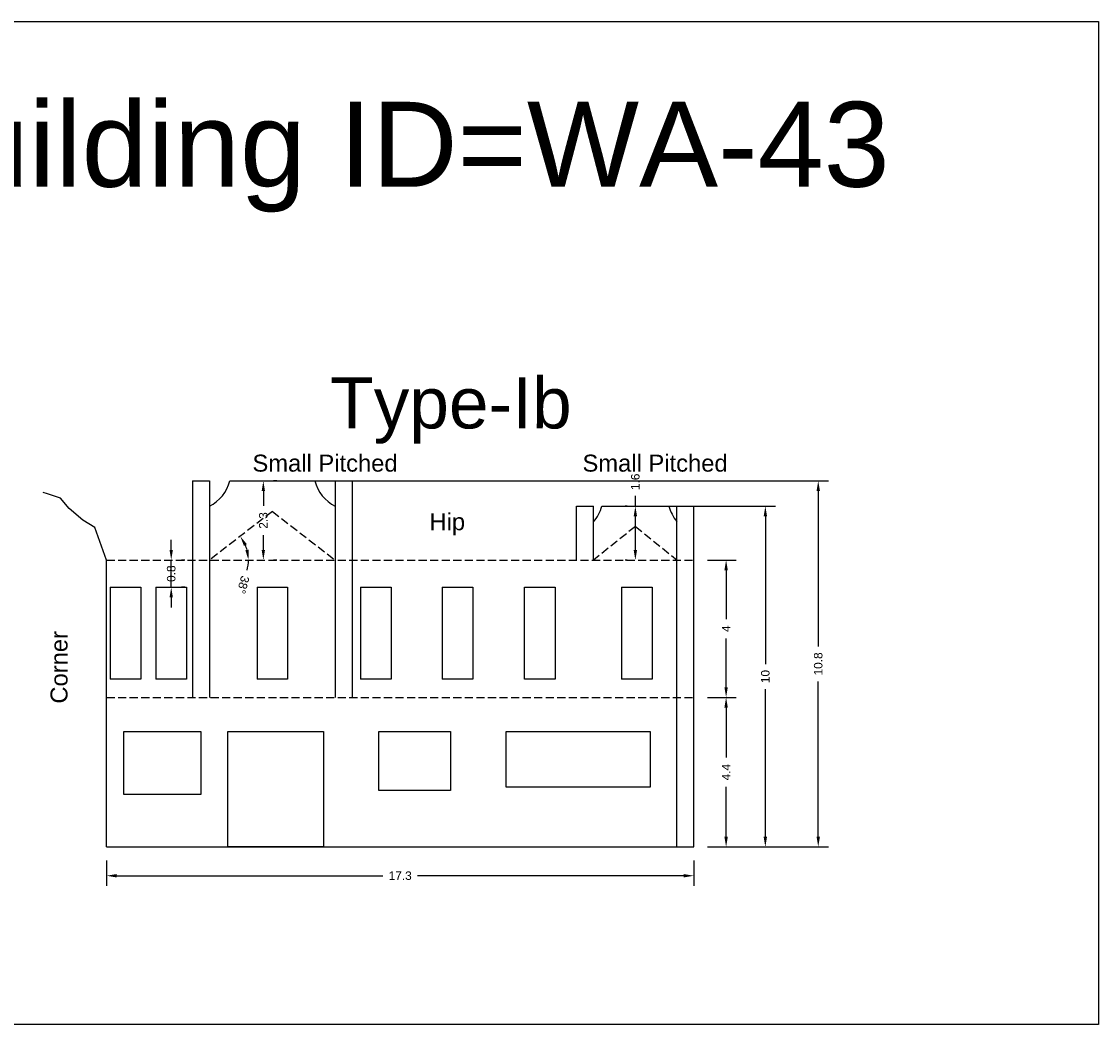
# Model space of a CAD drawing. Header units: metres. Extents: x 3416649 to 3417136, y -6712926 to -6712690.
# Tile 14 of 46: x 3416762 to 3416794, y -6712926 to -6712896. Entities that reach past the tile are written whole.
import ezdxf

# ---------------------------------------------------------------- set-up
doc = ezdxf.new("R2010")
doc.units = ezdxf.units.M
doc.linetypes.add('ACAD_ISO02W100', pattern=[15, 12, -3])
doc.layers.add('Dotted', color=7, linetype='ACAD_ISO02W100', plot=False)
doc.styles.get("Standard").update_dxf_attribs({"font": 'arial.ttf'})
doc.dimstyles.new('ISO-25', dxfattribs={"dimtxt": 0.25, "dimasz": 0.3, "dimexe": 0.3, "dimexo": 0.4, "dimgap": 0.2, "dimtad": 0, "dimdec": 1, "dimdsep": 46, "dimtxsty": 'Standard', "dimcen": 2.5, "dimadec": 0, "dimazin": 0, "dimtfac": 1, "dimtdec": 1, "dimtmove": 0, "dimatfit": 3, "dimfxl": 1, "dimarcsym": 0})

# ---------------------------------------------------------------- blocks, each defined once
blk = doc.blocks.new('*D339')
at = {"color": 0, "lineweight": -2, "transparency": 16777216}
for p, q in [((3416766.339, -6712911.545), (3416766.339, -6712911.245)), ((3416766.339, -6712912.645), (3416766.339, -6712911.845)), ((3416766.739, -6712911.845), (3416766.639, -6712911.845)), ((3416766.739, -6712912.645), (3416766.639, -6712912.645)), ((3416766.339, -6712912.945), (3416766.339, -6712913.245))]:
    blk.add_line(p, q, dxfattribs=at)
at = {"color": 0, "transparency": 16777216}
for points in [[(3416766.289, -6712911.545), (3416766.389, -6712911.545), (3416766.339, -6712911.845)], [(3416766.289, -6712912.945), (3416766.389, -6712912.945), (3416766.339, -6712912.645)]]:
    blk.add_solid(points, dxfattribs=at)
at = {"layer": 'Defpoints', "color": 0, "transparency": 16777216}
for p in [(3416766.339, -6712911.845), (3416766.339, -6712911.845), (3416766.339, -6712912.645)]:
    blk.add_point(p, dxfattribs=at)
at = {"color": 0, "transparency": 16777216, "insert": (3416766.339, -6712912.245), "char_height": 0.25, "attachment_point": 5, "rotation": 90}
blk.add_mtext('0.8', dxfattribs=at)
blk = doc.blocks.new('*D340')
at = {"color": 0, "lineweight": -2, "transparency": 16777216}
for p, q in [((3416764.436, -6712920.685), (3416764.436, -6712921.432)), ((3416781.714, -6712920.685), (3416781.714, -6712921.432)), ((3416764.736, -6712921.132), (3416772.562, -6712921.132)), ((3416781.414, -6712921.132), (3416773.588, -6712921.132))]:
    blk.add_line(p, q, dxfattribs=at)
at = {"color": 0, "transparency": 16777216}
for points in [[(3416764.736, -6712921.082), (3416764.736, -6712921.182), (3416764.436, -6712921.132)], [(3416781.414, -6712921.082), (3416781.414, -6712921.182), (3416781.714, -6712921.132)]]:
    blk.add_solid(points, dxfattribs=at)
at = {"layer": 'Defpoints', "color": 0, "transparency": 16777216}
for p in [(3416764.436, -6712920.285), (3416781.714, -6712920.285), (3416781.714, -6712921.132)]:
    blk.add_point(p, dxfattribs=at)
at = {"color": 0, "transparency": 16777216, "insert": (3416773.075, -6712921.132), "char_height": 0.25, "attachment_point": 5}
blk.add_mtext('17.3', dxfattribs=at)
blk = doc.blocks.new('*D341')
at = {"color": 0, "lineweight": -2, "transparency": 16777216}
for p, q in [((3416782.114, -6712915.885), (3416782.964, -6712915.885)), ((3416782.664, -6712916.185), (3416782.664, -6712917.653)), ((3416782.664, -6712919.985), (3416782.664, -6712918.517)), ((3416782.114, -6712920.285), (3416782.964, -6712920.285))]:
    blk.add_line(p, q, dxfattribs=at)
at = {"color": 0, "transparency": 16777216}
for points in [[(3416782.614, -6712916.185), (3416782.714, -6712916.185), (3416782.664, -6712915.885)], [(3416782.614, -6712919.985), (3416782.714, -6712919.985), (3416782.664, -6712920.285)]]:
    blk.add_solid(points, dxfattribs=at)
at = {"layer": 'Defpoints', "color": 0, "transparency": 16777216}
for p in [(3416781.714, -6712915.885), (3416782.664, -6712915.885), (3416781.714, -6712920.285)]:
    blk.add_point(p, dxfattribs=at)
at = {"color": 0, "transparency": 16777216, "insert": (3416782.664, -6712918.085), "char_height": 0.25, "attachment_point": 5, "rotation": 90}
blk.add_mtext('4.4', dxfattribs=at)
blk = doc.blocks.new('*D342')
at = {"color": 0, "lineweight": -2, "transparency": 16777216}
for p, q in [((3416782.114, -6712911.845), (3416782.964, -6712911.845)), ((3416782.664, -6712912.145), (3416782.664, -6712913.579)), ((3416782.664, -6712915.585), (3416782.664, -6712914.152)), ((3416782.114, -6712915.885), (3416782.964, -6712915.885))]:
    blk.add_line(p, q, dxfattribs=at)
at = {"color": 0, "transparency": 16777216}
for points in [[(3416782.614, -6712912.145), (3416782.714, -6712912.145), (3416782.664, -6712911.845)], [(3416782.614, -6712915.585), (3416782.714, -6712915.585), (3416782.664, -6712915.885)]]:
    blk.add_solid(points, dxfattribs=at)
at = {"layer": 'Defpoints', "color": 0, "transparency": 16777216}
for p in [(3416781.714, -6712911.845), (3416782.664, -6712911.845), (3416781.714, -6712915.885)]:
    blk.add_point(p, dxfattribs=at)
at = {"color": 0, "transparency": 16777216, "insert": (3416782.664, -6712913.865), "char_height": 0.25, "attachment_point": 5, "rotation": 90}
blk.add_mtext('4', dxfattribs=at)
blk = doc.blocks.new('*D343')
at = {"color": 0, "lineweight": -2, "transparency": 16777216}
for p, q in [((3416780.394, -6712910.259), (3416784.118, -6712910.259)), ((3416783.818, -6712910.559), (3416783.818, -6712914.905)), ((3416783.818, -6712919.985), (3416783.818, -6712915.639)), ((3416782.114, -6712920.285), (3416784.118, -6712920.285))]:
    blk.add_line(p, q, dxfattribs=at)
at = {"color": 0, "transparency": 16777216}
for points in [[(3416783.768, -6712910.559), (3416783.868, -6712910.559), (3416783.818, -6712910.259)], [(3416783.768, -6712919.985), (3416783.868, -6712919.985), (3416783.818, -6712920.285)]]:
    blk.add_solid(points, dxfattribs=at)
at = {"layer": 'Defpoints', "color": 0, "transparency": 16777216}
for p in [(3416779.994, -6712910.259), (3416783.818, -6712910.259), (3416781.714, -6712920.285)]:
    blk.add_point(p, dxfattribs=at)
at = {"color": 0, "transparency": 16777216, "insert": (3416783.818, -6712915.272), "char_height": 0.25, "attachment_point": 5, "rotation": 90}
blk.add_mtext('10', dxfattribs=at)
blk = doc.blocks.new('*D344')
at = {"color": 0, "lineweight": -2, "transparency": 16777216}
for p, q in [((3416770.574, -6712909.515), (3416785.675, -6712909.515)), ((3416785.375, -6712909.815), (3416785.375, -6712914.387)), ((3416785.375, -6712919.985), (3416785.375, -6712915.413)), ((3416782.114, -6712920.285), (3416785.675, -6712920.285))]:
    blk.add_line(p, q, dxfattribs=at)
at = {"color": 0, "transparency": 16777216}
for points in [[(3416785.325, -6712909.815), (3416785.425, -6712909.815), (3416785.375, -6712909.515)], [(3416785.325, -6712919.985), (3416785.425, -6712919.985), (3416785.375, -6712920.285)]]:
    blk.add_solid(points, dxfattribs=at)
at = {"layer": 'Defpoints', "color": 0, "transparency": 16777216}
for p in [(3416770.174, -6712909.515), (3416785.375, -6712909.515), (3416781.714, -6712920.285)]:
    blk.add_point(p, dxfattribs=at)
at = {"color": 0, "transparency": 16777216, "insert": (3416785.375, -6712914.9), "char_height": 0.25, "attachment_point": 5, "rotation": 90}
blk.add_mtext('10.8', dxfattribs=at)
blk = doc.blocks.new('*D345')
at = {"color": 0, "lineweight": -2, "transparency": 16777216}
for p, q in [((3416769.449, -6712909.515), (3416769.349, -6712909.515)), ((3416769.049, -6712909.815), (3416769.049, -6712910.25)), ((3416769.049, -6712911.545), (3416769.049, -6712911.11)), ((3416769.449, -6712911.845), (3416769.349, -6712911.845))]:
    blk.add_line(p, q, dxfattribs=at)
at = {"color": 0, "transparency": 16777216}
for points in [[(3416768.999, -6712909.815), (3416769.099, -6712909.815), (3416769.049, -6712909.515)], [(3416768.999, -6712911.545), (3416769.099, -6712911.545), (3416769.049, -6712911.845)]]:
    blk.add_solid(points, dxfattribs=at)
at = {"layer": 'Defpoints', "color": 0, "transparency": 16777216}
for p in [(3416769.049, -6712909.515), (3416769.049, -6712909.515), (3416769.049, -6712911.845)]:
    blk.add_point(p, dxfattribs=at)
at = {"color": 0, "transparency": 16777216, "insert": (3416769.049, -6712910.68), "char_height": 0.25, "attachment_point": 5, "rotation": 90}
blk.add_mtext('2.3', dxfattribs=at)
blk = doc.blocks.new('*D346')
at = {"color": 0, "lineweight": -2, "transparency": 16777216}
for p, q in [((3416779.994, -6712910.259), (3416779.994, -6712909.959)), ((3416779.754, -6712910.259), (3416779.694, -6712910.259)), ((3416779.994, -6712911.545), (3416779.994, -6712910.559)), ((3416779.754, -6712911.845), (3416779.694, -6712911.845))]:
    blk.add_line(p, q, dxfattribs=at)
at = {"color": 0, "transparency": 16777216}
for points in [[(3416779.944, -6712910.559), (3416780.044, -6712910.559), (3416779.994, -6712910.259)], [(3416779.944, -6712911.545), (3416780.044, -6712911.545), (3416779.994, -6712911.845)]]:
    blk.add_solid(points, dxfattribs=at)
at = {"layer": 'Defpoints', "color": 0, "transparency": 16777216}
for p in [(3416779.994, -6712910.259), (3416780.154, -6712910.259), (3416780.154, -6712911.845)]:
    blk.add_point(p, dxfattribs=at)
at = {"color": 0, "transparency": 16777216, "insert": (3416779.994, -6712909.543), "char_height": 0.25, "attachment_point": 5, "rotation": 90}
blk.add_mtext('1.6', dxfattribs=at)
blk = doc.blocks.new('*D347')
at = {"color": 0, "lineweight": -2, "transparency": 16777216}
for start, end in [(15.0471, 22.656), (344.9529, 0)]:
    blk.add_arc((3416767.464, -6712911.845), 1.146, start, end, dxfattribs=at)
at = {"color": 0, "transparency": 16777216}
for points in [[(3416768.478, -6712911.429), (3416768.565, -6712911.379), (3416768.371, -6712911.145)], [(3416768.62, -6712911.541), (3416768.521, -6712911.554), (3416768.61, -6712911.845)]]:
    blk.add_solid(points, dxfattribs=at)
at = {"layer": 'Defpoints', "color": 0, "transparency": 16777216}
for p in [(3416769.314, -6712910.415), (3416768.502, -6712911.359), (3416764.436, -6712911.845), (3416767.464, -6712911.845), (3416781.714, -6712911.845)]:
    blk.add_point(p, dxfattribs=at)
at = {"color": 0, "transparency": 16777216, "insert": (3416768.455, -6712912.572), "char_height": 0.25, "attachment_point": 5, "rotation": 254.9529}
blk.add_mtext('38°', dxfattribs=at)

msp = doc.modelspace()

# ---------------------------------------------------------------- linework, layer by layer
for points in [[(3416754.368, -6712896.001), (3416793.619, -6712896.001), (3416793.619, -6712925.508), (3416754.368, -6712925.508)], [(3416764.942, -6712916.885), (3416767.213, -6712916.885), (3416767.213, -6712918.739), (3416764.942, -6712918.739)], [(3416768, -6712916.885), (3416770.815, -6712916.885), (3416770.815, -6712920.285), (3416768, -6712920.285)], [(3416772.447, -6712916.885), (3416774.553, -6712916.885), (3416774.553, -6712918.625), (3416772.447, -6712918.625)], [(3416776.19, -6712916.885), (3416780.427, -6712916.885), (3416780.427, -6712918.527), (3416776.19, -6712918.527)]]:
    msp.add_lwpolyline(points, close=True)
for points in [[(3416766.964, -6712909.515), (3416767.464, -6712909.515)], [(3416766.964, -6712909.515), (3416766.964, -6712915.885)], [(3416767.464, -6712909.515), (3416767.464, -6712915.885)], [(3416768.064, -6712909.515), (3416770.564, -6712909.515)], [(3416771.164, -6712909.515), (3416771.164, -6712915.885)], [(3416771.164, -6712909.515), (3416771.664, -6712909.515)], [(3416771.664, -6712909.515), (3416771.664, -6712915.885)], [(3416764.436, -6712911.845), (3416764.088, -6712910.889), (3416763.738, -6712910.674), (3416763.333, -6712910.327), (3416763.086, -6712910.027), (3416762.696, -6712909.901), (3416762.571, -6712909.86)], [(3416771.164, -6712910.259), (3416771.164, -6712910.259)], [(3416778.264, -6712911.845), (3416778.264, -6712910.259)], [(3416778.264, -6712910.259), (3416778.764, -6712910.259)], [(3416778.764, -6712911.845), (3416778.764, -6712910.259)], [(3416779.007, -6712910.259), (3416780.981, -6712910.259)], [(3416781.214, -6712920.285), (3416781.214, -6712910.259)], [(3416781.214, -6712910.259), (3416781.714, -6712910.259)], [(3416781.714, -6712920.285), (3416781.714, -6712910.259)], [(3416764.436, -6712920.285), (3416764.436, -6712911.845)], [(3416764.544, -6712912.645), (3416765.444, -6712912.645), (3416765.444, -6712915.345)], [(3416764.544, -6712912.645), (3416764.544, -6712912.645), (3416764.544, -6712915.345)], [(3416765.889, -6712912.645), (3416766.789, -6712912.645), (3416766.789, -6712915.345)], [(3416765.889, -6712912.645), (3416765.889, -6712912.645), (3416765.889, -6712915.345)], [(3416768.864, -6712912.645), (3416769.764, -6712912.645), (3416769.764, -6712915.345)], [(3416768.864, -6712912.645), (3416768.864, -6712912.645), (3416768.864, -6712915.345)], [(3416771.912, -6712912.645), (3416772.812, -6712912.645), (3416772.812, -6712915.345)], [(3416771.912, -6712912.645), (3416771.912, -6712912.645), (3416771.912, -6712915.345)], [(3416774.312, -6712912.645), (3416775.212, -6712912.645), (3416775.212, -6712915.345)], [(3416774.312, -6712912.645), (3416774.312, -6712912.645), (3416774.312, -6712915.345)], [(3416776.734, -6712912.645), (3416777.634, -6712912.645), (3416777.634, -6712915.345), (3416776.734, -6712915.345), (3416776.734, -6712912.645), (3416776.734, -6712912.645)], [(3416779.584, -6712912.645), (3416780.484, -6712912.645), (3416780.484, -6712915.345)], [(3416779.584, -6712912.645), (3416779.584, -6712912.645), (3416779.584, -6712915.345)], [(3416765.444, -6712915.345), (3416764.544, -6712915.345)], [(3416766.789, -6712915.345), (3416765.889, -6712915.345)], [(3416769.764, -6712915.345), (3416768.864, -6712915.345)], [(3416772.812, -6712915.345), (3416771.912, -6712915.345)], [(3416775.212, -6712915.345), (3416774.312, -6712915.345)], [(3416780.484, -6712915.345), (3416779.584, -6712915.345)], [(3416764.436, -6712920.285), (3416781.714, -6712920.285)]]:
    msp.add_lwpolyline(points)
for centre, start, end in [((3416766.95, -6712909.229), 296.5615, 345.6215), ((3416771.679, -6712909.229), 194.3785, 243.4385), ((3416777.892, -6712909.973), 319.2876, 345.6215), ((3416782.095, -6712909.973), 194.3785, 220.0609)]:
    msp.add_arc(centre, 1.15, start, end)
at = {"layer": 'Dotted', "ltscale": 0.02}
for points in [[(3416769.314, -6712910.415), (3416767.464, -6712911.845)], [(3416769.314, -6712910.415), (3416771.164, -6712911.845)], [(3416779.994, -6712910.859), (3416778.764, -6712911.845)], [(3416779.994, -6712910.859), (3416781.223, -6712911.845)], [(3416764.436, -6712911.845), (3416781.714, -6712911.845)], [(3416764.436, -6712915.885), (3416781.714, -6712915.885)]]:
    msp.add_lwpolyline(points, dxfattribs=at)

# ---------------------------------------------------------------- texts
at = {"attachment_point": 1}
for s, heights, insert, char_height in [('Building ID=WA-43', [0.517], (3416757.878, -6712898.362), 2.5), ('Type-Ib ', [0.517], (3416771.017, -6712906.472), 1.5), ('Small Pitched', [0], (3416768.729, -6712908.743), 0.5), ('Small Pitched', [0], (3416778.439, -6712908.743), 0.5), ('Hip', [0], (3416773.937, -6712910.468), 0.5)]:
    msp.add_mtext_dynamic_manual_height_columns(s, width=67.86454, gutter_width=12.5, heights=heights, dxfattribs=dict(at, insert=insert, char_height=char_height))
at = {"insert": (3416762.788, -6712916.068), "char_height": 0.5, "attachment_point": 1, "rotation": 90}
msp.add_mtext_dynamic_manual_height_columns('Corner', width=5.56065, gutter_width=12.5, heights=[0], dxfattribs=at)

# ---------------------------------------------------------------- dimensions: what is measured, and where the dimension line sits
for base, p1, p2, picture, middle in [((3416769.049, -6712909.515), (3416769.049, -6712911.845), (3416769.049, -6712909.515), '*D345', (3416769.049, -6712910.68)), ((3416785.375, -6712909.515), (3416781.714, -6712920.285), (3416770.174, -6712909.515), '*D344', (3416785.375, -6712914.9)), ((3416779.994, -6712910.259), (3416780.154, -6712911.845), (3416780.154, -6712910.259), '*D346', (3416779.994, -6712909.543)), ((3416783.818, -6712910.259), (3416781.714, -6712920.285), (3416779.994, -6712910.259), '*D343', (3416783.818, -6712915.272)), ((3416782.664, -6712911.845), (3416781.714, -6712915.885), (3416781.714, -6712911.845), '*D342', (3416782.664, -6712913.865)), ((3416782.664, -6712915.885), (3416781.714, -6712920.285), (3416781.714, -6712915.885), '*D341', (3416782.664, -6712918.085))]:
    dim = msp.add_linear_dim(base=base, p1=p1, p2=p2, angle=90, dimstyle='ISO-25')
    dim.commit()
    dim.dimension.update_dxf_attribs({"geometry": picture, "text_midpoint": middle})
dim = msp.add_angular_dim_2l(base=(3416768.502, -6712911.359), line1=((3416764.436, -6712911.845), (3416781.714, -6712911.845)), line2=((3416769.314, -6712910.415), (3416767.464, -6712911.845)), dimstyle='ISO-25')
dim.commit()
dim.dimension.update_dxf_attribs({"geometry": '*D347', "text_midpoint": (3416768.455, -6712912.572)})
dim = msp.add_linear_dim(base=(3416766.339, -6712911.845), p1=(3416766.339, -6712912.645), p2=(3416766.339, -6712911.845), angle=90, dimstyle='ISO-25')
dim.commit()
dim.dimension.update_dxf_attribs({"geometry": '*D339', "text_midpoint": (3416766.339, -6712912.245), "dimtype": 160})
dim = msp.add_linear_dim(base=(3416781.714, -6712921.132), p1=(3416764.436, -6712920.285), p2=(3416781.714, -6712920.285), dimstyle='ISO-25')
dim.commit()
dim.dimension.update_dxf_attribs({"geometry": '*D340', "text_midpoint": (3416773.075, -6712921.132)})

doc.saveas('drawing.dxf')
